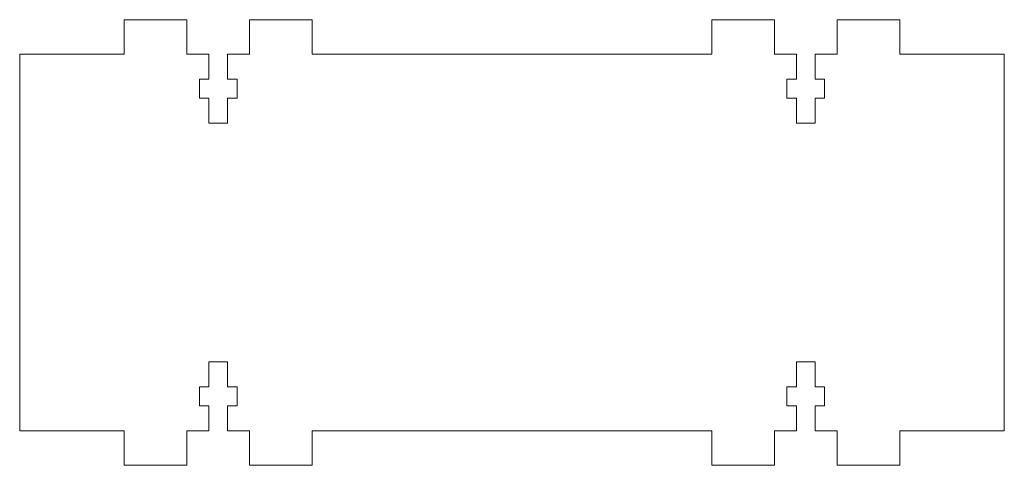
# Model space of a CAD drawing. Header units: millimetres. Extents: x -78 to 78, y -36 to 36.
import ezdxf

# ---------------------------------------------------------------- set-up
doc = ezdxf.new("R2010")
doc.units = ezdxf.units.MM

msp = doc.modelspace()

# ---------------------------------------------------------------- linework, layer by layer
at = {"color": 7, "linetype": 'Continuous', "lineweight": 15}
for p, q in [((-61.84, 35.5), (-61.84, 30)), ((-51.84, 35.5), (-61.84, 35.5)), ((-51.84, 35.5), (-51.84, 30)), ((-41.84, 35.5), (-41.84, 30)), ((-31.84, 35.5), (-41.84, 35.5)), ((-31.84, 35.5), (-31.84, 30)), ((31.84, 35.5), (31.84, 30)), ((41.84, 35.5), (31.84, 35.5)), ((41.84, 35.5), (41.84, 30)), ((51.84, 35.5), (51.84, 30)), ((61.84, 35.5), (51.84, 35.5)), ((61.84, 35.5), (61.84, 30)), ((-78.5, 30), (-78.5, -30)), ((-61.84, 30), (-78.5, 30)), ((-48.34, 30), (-51.84, 30)), ((-48.34, 26), (-48.34, 30)), ((-45.34, 30), (-45.34, 26)), ((-41.84, 30), (-45.34, 30)), ((31.84, 30), (-31.84, 30)), ((45.34, 30), (41.84, 30)), ((45.34, 26), (45.34, 30)), ((48.34, 30), (48.34, 26)), ((51.84, 30), (48.34, 30)), ((78.5, 30), (61.84, 30)), ((78.5, -30), (78.5, 30)), ((-49.84, 26), (-48.34, 26)), ((-49.84, 23), (-49.84, 26)), ((-45.34, 26), (-43.84, 26)), ((-43.84, 26), (-43.84, 23)), ((43.84, 26), (45.34, 26)), ((43.84, 23), (43.84, 26)), ((48.34, 26), (49.84, 26)), ((49.84, 26), (49.84, 23)), ((-48.34, 23), (-49.84, 23)), ((-48.34, 19), (-48.34, 23)), ((-45.34, 23), (-45.34, 19)), ((-43.84, 23), (-45.34, 23)), ((45.34, 23), (43.84, 23)), ((45.34, 19), (45.34, 23)), ((48.34, 23), (48.34, 19)), ((49.84, 23), (48.34, 23)), ((-45.34, 19), (-48.34, 19)), ((48.34, 19), (45.34, 19)), ((-45.34, -19), (-48.34, -19)), ((-48.34, -19), (-48.34, -23)), ((-45.34, -23), (-45.34, -19)), ((48.34, -19), (45.34, -19)), ((45.34, -19), (45.34, -23)), ((48.34, -23), (48.34, -19)), ((-48.34, -23), (-49.84, -23)), ((-49.84, -23), (-49.84, -26)), ((-43.84, -23), (-45.34, -23)), ((-43.84, -26), (-43.84, -23)), ((45.34, -23), (43.84, -23)), ((43.84, -23), (43.84, -26)), ((49.84, -23), (48.34, -23)), ((49.84, -26), (49.84, -23)), ((-49.84, -26), (-48.34, -26)), ((-48.34, -26), (-48.34, -30)), ((-45.34, -30), (-45.34, -26)), ((-45.34, -26), (-43.84, -26)), ((43.84, -26), (45.34, -26)), ((45.34, -26), (45.34, -30)), ((48.34, -30), (48.34, -26)), ((48.34, -26), (49.84, -26)), ((-78.5, -30), (-61.84, -30)), ((-61.84, -35.5), (-61.84, -30)), ((-51.84, -30), (-48.34, -30)), ((-51.84, -35.5), (-51.84, -30)), ((-45.34, -30), (-41.84, -30)), ((-41.84, -35.5), (-41.84, -30)), ((-31.84, -30), (31.84, -30)), ((-31.84, -35.5), (-31.84, -30)), ((31.84, -35.5), (31.84, -30)), ((41.84, -30), (45.34, -30)), ((41.84, -35.5), (41.84, -30)), ((48.34, -30), (51.84, -30)), ((51.84, -35.5), (51.84, -30)), ((61.84, -30), (78.5, -30)), ((61.84, -35.5), (61.84, -30)), ((-51.84, -35.5), (-61.84, -35.5)), ((-31.84, -35.5), (-41.84, -35.5)), ((41.84, -35.5), (31.84, -35.5)), ((61.84, -35.5), (51.84, -35.5))]:
    msp.add_line(p, q, dxfattribs=at)

doc.saveas('drawing.dxf')
